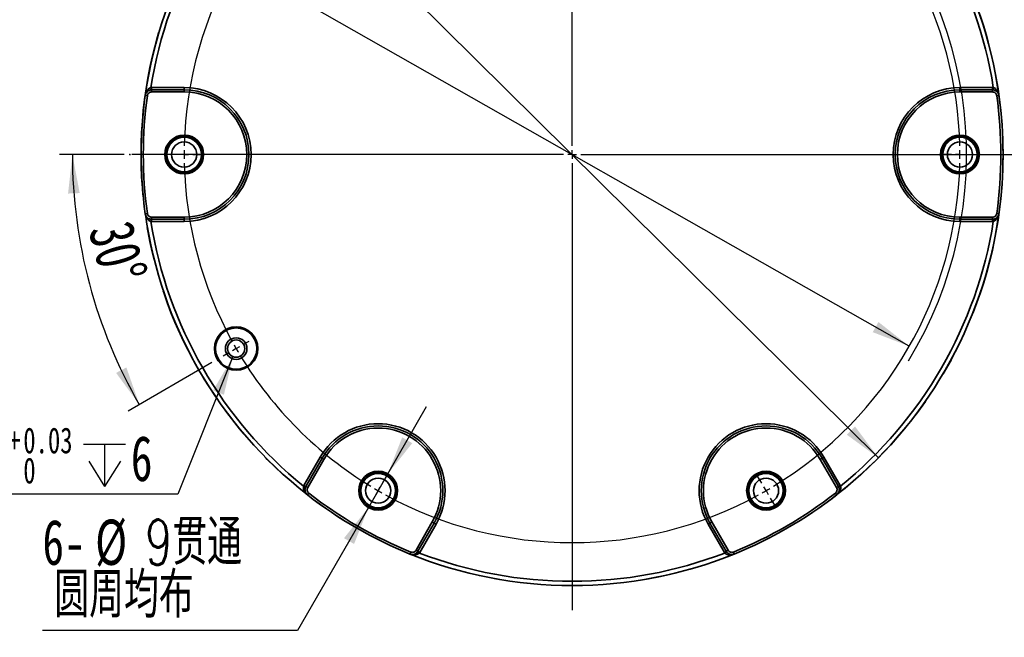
# Model space of a CAD drawing. Header units: millimetres. Extents: x 0 to 297, y 0 to 209.
# Tile 37 of 39: x 183 to 259, y 111 to 159. Entities that reach past the tile are written whole.
import ezdxf

# ---------------------------------------------------------------- set-up
doc = ezdxf.new("R2010")
doc.units = ezdxf.units.MM
doc.header["$PDSIZE"] = -1
doc.linetypes.add('CENTERX2', pattern=[20.32, 12.7, -2.54, 2.54, -2.54])
doc.layers.add('图层0', color=7, linetype='Continuous')
doc.styles.add('SLDTEXTSTYLE1', font='TXT', dxfattribs={"width": 0.7, "bigfont": 'bigfont'})
doc.styles.add('SLDTEXTSTYLE2', font='TXT', dxfattribs={"width": 0.7})
doc.dimstyles.new('SLDDIMSTYLE1', dxfattribs={"dimtxt": 3.5, "dimasz": 3, "dimexe": 0, "dimexo": 0.0625, "dimgap": 0.875, "dimtad": 0, "dimtih": 1, "dimtoh": 1, "dimlfac": 3, "dimrnd": 1e-09, "dimzin": 12, "dimdsep": 46, "dimtxsty": 'SLDTEXTSTYLE2', "dimsah": 1, "dimcen": 0, "dimadec": 0, "dimazin": 3, "dimtfac": 1, "dimtmove": 0, "dimatfit": 3, "dimfxl": 0, "dimfrac": 2, "dimtolj": 1, "dimtzin": 12, "dimarcsym": 0})
doc.dimstyles.new('SLDDIMSTYLE2', dxfattribs={"dimtxt": 3.5, "dimasz": 3, "dimexe": 0, "dimexo": 0.0625, "dimgap": 0.875, "dimtad": 2, "dimdec": 4, "dimlfac": 3, "dimzin": 12, "dimdsep": 46, "dimtxsty": 'SLDTEXTSTYLE2', "dimsah": 1, "dimcen": 0.09, "dimadec": 1, "dimazin": 3, "dimtfac": 1, "dimtdec": 1, "dimtofl": 0, "dimtmove": 0, "dimatfit": 3, "dimfxl": 0, "dimfrac": 2, "dimtolj": 1, "dimtzin": 12, "dimarcsym": 0})
doc.dimstyles.new('SLDDIMSTYLE3', dxfattribs={"dimtxt": 3.5, "dimasz": 3, "dimexe": 0, "dimexo": 0.0625, "dimgap": 0.875, "dimtad": 0, "dimtih": 1, "dimtoh": 1, "dimlfac": 3, "dimrnd": 1e-09, "dimzin": 12, "dimdsep": 46, "dimtxsty": 'SLDTEXTSTYLE2', "dimsah": 1, "dimcen": 0, "dimadec": 0, "dimazin": 3, "dimtfac": 1, "dimtmove": 0, "dimatfit": 3, "dimfxl": 0, "dimfrac": 2, "dimtolj": 1, "dimtzin": 12, "dimarcsym": 0})
doc.dimstyles.new('SLDDIMSTYLE5', dxfattribs={"dimtxt": 3.5, "dimasz": 3, "dimexe": 0, "dimexo": 0.0625, "dimgap": 0.875, "dimtad": 2, "dimlfac": 3, "dimrnd": 1e-09, "dimzin": 12, "dimdsep": 46, "dimtxsty": 'SLDTEXTSTYLE2', "dimsah": 1, "dimcen": 0.09, "dimadec": 0, "dimazin": 3, "dimtol": 1, "dimtp": 0.03, "dimtfac": 1, "dimtmove": 0, "dimatfit": 0, "dimfxl": 0, "dimfrac": 2, "dimtolj": 1, "dimarcsym": 0})
doc.dimstyles.new('SLDDIMSTYLE6', dxfattribs={"dimtxt": 3.5, "dimasz": 3, "dimexe": 0, "dimexo": 0.0625, "dimgap": 0.875, "dimtad": 0, "dimtih": 1, "dimtoh": 1, "dimlfac": 3, "dimrnd": 1e-09, "dimzin": 12, "dimdsep": 46, "dimtxsty": 'SLDTEXTSTYLE2', "dimblk1": 'NONE', "dimblk2": 'NONE', "dimsah": 1, "dimcen": 0, "dimadec": 0, "dimazin": 3, "dimtol": 1, "dimtp": 0.03, "dimtfac": 1, "dimtmove": 0, "dimatfit": 3, "dimldrblk": 'NONE', "dimfxl": 0, "dimfrac": 2, "dimtolj": 1, "dimarcsym": 0})
doc.dimstyles.new('SLDDIMSTYLE8', dxfattribs={"dimtxt": 3.5, "dimasz": 3, "dimexe": 0, "dimexo": 0.0625, "dimgap": 0.875, "dimtad": 0, "dimtih": 1, "dimtoh": 1, "dimlfac": 3, "dimrnd": 1e-09, "dimzin": 12, "dimdsep": 46, "dimtxsty": 'SLDTEXTSTYLE2', "dimsah": 1, "dimcen": 0, "dimadec": 0, "dimazin": 3, "dimtfac": 1, "dimtmove": 0, "dimatfit": 3, "dimfxl": 0, "dimfrac": 2, "dimtolj": 1, "dimtzin": 12, "dimarcsym": 0})

# ---------------------------------------------------------------- blocks, each defined once
blk = doc.blocks.new('_D_16')
at = {"layer": '图层0'}
for p, q in [((198.656, 175.038), (187.088, 175.038)), ((201.899, 171.83), (198.656, 175.038)), ((249.291, 124.942), (201.899, 171.83))]:
    blk.add_line(p, q, dxfattribs=at)
for points in [[(201.899, 171.83), (203.715, 169.4), (204.348, 170.04)], [(249.291, 124.942), (247.475, 127.372), (246.842, 126.732)]]:
    blk.add_solid(points, dxfattribs=at)
at = {"layer": '图层0', "char_height": 3.5, "attachment_point": 1, "style": 'SLDTEXTSTYLE2'}
for s, insert in [('%%c', (187.088, 179.55)), ('200', (190.958, 179.55))]:
    blk.add_mtext(s, dxfattribs=dict(at, insert=insert))
blk = doc.blocks.new('_D_17')
at = {"layer": '图层0'}
for p, q in [((190.94, 148.386), (185.947, 148.386)), ((197.738, 132.303), (191.259, 128.562))]:
    blk.add_line(p, q, dxfattribs=at)
blk.add_arc((225.595, 148.386), 38.648, 180, 210, dxfattribs=at)
for points in [[(186.947, 148.386), (186.613, 145.371), (187.513, 145.406)], [(192.125, 129.062), (191.125, 131.926), (190.328, 131.506)]]:
    blk.add_solid(points, dxfattribs=at)
at = {"layer": '图层0', "insert": (191.568, 143.486), "char_height": 3.5, "attachment_point": 1, "rotation": 285, "style": 'SLDTEXTSTYLE2'}
blk.add_mtext('30°', dxfattribs=at)
blk = doc.blocks.new('_D_18')
at = {"layer": '图层0'}
for p, q in [((194.428, 166.093), (174.713, 166.093)), ((199.511, 163.206), (194.428, 166.093)), ((251.679, 133.566), (199.511, 163.206))]:
    blk.add_line(p, q, dxfattribs=at)
blk.add_arc((225.595, 148.386), 30.512, 328.48786, 120.0181, dxfattribs=at)
for points in [[(199.511, 163.206), (201.897, 161.332), (202.342, 162.115)], [(251.679, 133.566), (249.293, 135.44), (248.848, 134.657)]]:
    blk.add_solid(points, dxfattribs=at)
at = {"layer": '图层0', "char_height": 3.5, "attachment_point": 1, "style": 'SLDTEXTSTYLE2'}
for s, insert in [('PCD', (174.713, 170.605)), ('%%c', (182.86, 170.605)), ('180', (186.73, 170.605))]:
    blk.add_mtext(s, dxfattribs=dict(at, insert=insert))
blk = doc.blocks.new('SW_SYMBOL_HOLE_DEPTH')
at = {"layer": '图层0', "color": 0}
for p, q in [((0, 875), (800, 875)), ((400, 875), (400, 75)), ((100, 555), (400, 75)), ((700, 555), (400, 75))]:
    blk.add_line(p, q, dxfattribs=at)
blk = doc.blocks.new('_D_20')
at = {"layer": '图层0'}
for p, q in [((261.834, 170.078), (258.834, 175.275)), ((252.325, 164.588), (262.7, 170.578)), ((261.834, 170.078), (262.501, 168.924)), ((252.992, 163.434), (263.367, 169.424)), ((262.501, 168.924), (272.425, 151.734))]:
    blk.add_line(p, q, dxfattribs=at)
for points in [[(261.834, 170.078), (260.724, 172.901), (259.944, 172.451)], [(262.501, 168.924), (263.611, 166.101), (264.39, 166.551)]]:
    blk.add_solid(points, dxfattribs=at)
at = {"layer": '图层0', "xscale": 0.004072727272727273, "yscale": 0.004072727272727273, "zscale": 0.004072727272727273, "rotation": 300.000000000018}
blk.add_blockref('SW_SYMBOL_HOLE_DEPTH', (269.822, 156.816), dxfattribs=at)
at = {"layer": '图层0', "attachment_point": 1, "rotation": 300, "style": 'SLDTEXTSTYLE2'}
for s, insert, char_height in [('4', (268.534, 167.496), 3.5), ('+', (271.125, 164.289), 2), ('0.03', (271.707, 163.281), 2), ('0', (269.692, 162.117), 2), ('6', (275.314, 155.754), 3.5)]:
    blk.add_mtext(s, dxfattribs=dict(at, insert=insert, char_height=char_height))
blk = doc.blocks.new('_D_21')
at = {"layer": '图层0'}
blk.add_line((195.097, 122.14), (174.044, 122.14), dxfattribs=at)
at = {"layer": '图层0', "xscale": 0.004072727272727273, "yscale": 0.004072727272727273, "zscale": 0.004072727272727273}
blk.add_blockref('SW_SYMBOL_HOLE_DEPTH', (187.807, 122.426), dxfattribs=at)
at = {"layer": '图层0', "attachment_point": 1, "style": 'SLDTEXTSTYLE2'}
for s, insert, char_height in [('0.03', (183.151, 127.291), 2), ('%%c', (174.044, 126.651), 3.5), ('4', (177.914, 126.651), 3.5), ('+', (181.987, 127.291), 2), ('6', (191.473, 126.651), 3.5), ('0', (183.151, 124.964), 2)]:
    blk.add_mtext(s, dxfattribs=dict(at, insert=insert, char_height=char_height))
blk = doc.blocks.new('_None')
blk = doc.blocks.new('_D_23')
at = {"layer": '图层0'}
for p, q in [((211.345, 123.704), (214.345, 128.9)), ((211.345, 123.704), (209.845, 121.106)), ((209.845, 121.106), (204.349, 111.587)), ((204.349, 111.587), (184.634, 111.587))]:
    blk.add_line(p, q, dxfattribs=at)
for points in [[(211.345, 123.704), (213.235, 126.077), (212.455, 126.527)], [(209.845, 121.106), (207.955, 118.733), (208.735, 118.283)]]:
    blk.add_solid(points, dxfattribs=at)
at = {"layer": '图层0', "char_height": 3.5, "attachment_point": 1}
for s, insert, style in [('%%c', (188.708, 120.172), 'SLDTEXTSTYLE2'), ('9贯通', (192.577, 120.172), 'SLDTEXTSTYLE1'), ('6-', (184.634, 120.172), 'SLDTEXTSTYLE2'), ('圆周均布', (185.55, 116.099), 'SLDTEXTSTYLE1')]:
    blk.add_mtext(s, dxfattribs=dict(at, insert=insert, style=style))
blk = doc.blocks.new('SW_CENTERMARKSYMBOL_0')
at = {"layer": '图层0', "color": 0}
for p, q in [((30.333, 0.577), (30.917, 1.588)), ((-0.333, 0.577), (-0.653, 1.131)), ((0, 0), (-0.167, 0.289)), ((0, 0), (0.167, -0.289)), ((15, -25.314), (15, 0.333)), ((30, 0), (29.833, -0.289)), ((30, 0), (30.167, 0.289)), ((0.333, -0.577), (0.653, -1.131)), ((29.667, -0.577), (29.083, -1.588)), ((41.558, -10.647), (41.847, -10.481)), ((40.403, -11.314), (40.115, -11.481)), ((40.981, -10.981), (40.692, -11.147)), ((40.981, -10.981), (41.269, -10.814)), ((15, -25.981), (15, -25.647)), ((14.333, -25.981), (-19.049, -25.981)), ((-15.667, -25.981), (-16.306, -25.981)), ((-15, -25.981), (-15.333, -25.981)), ((-15, -25.981), (-14.667, -25.981)), ((-14.333, -25.981), (-13.694, -25.981)), ((15, -25.981), (14.667, -25.981)), ((15, -25.981), (15, -26.314)), ((15, -25.981), (15.333, -25.981)), ((15, -26.647), (15, -61.209)), ((15.667, -25.981), (49.326, -25.981)), ((44.333, -25.981), (43.694, -25.981)), ((45, -25.981), (44.667, -25.981)), ((45, -25.981), (45.333, -25.981)), ((45.667, -25.981), (46.306, -25.981)), ((-10.981, -40.981), (-11.269, -41.147)), ((-10.981, -40.981), (-10.692, -40.814)), ((-10.403, -40.647), (-9.97, -40.397)), ((-11.558, -41.314), (-11.991, -41.564)), ((0.333, -51.384), (0.653, -50.831)), ((29.667, -51.384), (29.347, -50.831)), ((0, -51.962), (0.167, -51.673)), ((30, -51.962), (29.833, -51.673)), ((-0.333, -52.539), (-0.653, -53.092)), ((0, -51.962), (-0.167, -52.25)), ((30, -51.962), (30.167, -52.25)), ((30.333, -52.539), (30.653, -53.092))]:
    blk.add_line(p, q, dxfattribs=at)
for start, end in [(61.27324, 118.72676), (119.36338, 120), (60, 60.63662), (59.36338, 60), (121.27324, 178.72676), (120, 120.63662), (31.27324, 58.72676), (30, 30.63662), (29.36338, 30), (1.27324, 28.72676), (179.36338, 180), (0, 0.63662), (180, 180.63662), (181.27324, 208.72676), (301.27324, 358.72676), (359.36338, 0), (209.36338, 210), (210, 210.63662), (211.27324, 238.72676), (239.36338, 240), (240, 240.63662), (241.27324, 298.72676), (299.36338, 300), (300, 300.63662)]:
    blk.add_arc((15, -25.981), 30, start, end, dxfattribs=at)
blk = doc.blocks.new('SW_CENTERMARKSYMBOL_1')
at = {"layer": '图层0', "color": 0}
for p, q in [((0, 0.667), (0, 33.655)), ((-0.667, 0), (-33.655, 0)), ((0, 0), (-0.333, 0)), ((0, 0), (0, 0.333)), ((0, 0), (0, -0.333)), ((0, 0), (0.333, 0)), ((0.667, 0), (33.655, 0)), ((0, -0.667), (0, -33.655))]:
    blk.add_line(p, q, dxfattribs=at)

msp = doc.modelspace()

# ---------------------------------------------------------------- linework, layer by layer
at = {"color": 7, "linetype": 'Continuous', "lineweight": 35}
for p, q in [((192.660932, 153.171536), (192.65454, 153.1616)), ((193.01428, 153.555669), (193.02965, 153.389802)), ((193.075792, 153.391948), (193.075531, 153.391542)), ((193.075531, 153.224977), (193.075531, 153.391542)), ((193.075531, 153.391542), (195.594988, 153.391542)), ((195.594988, 153.224977), (193.075531, 153.224977)), ((193.075792, 153.558513), (193.075792, 153.391948)), ((193.075792, 153.558513), (195.594988, 153.558513)), ((195.594988, 153.391948), (193.075792, 153.391948)), ((195.594988, 153.558513), (195.594988, 153.391948)), ((195.594988, 153.391948), (195.594988, 153.391542)), ((195.594988, 153.391542), (195.594988, 153.224977)), ((255.594988, 153.558513), (255.594988, 153.391948)), ((255.594988, 153.558513), (258.114184, 153.558513)), ((255.594988, 153.391948), (255.594988, 153.391542)), ((258.114184, 153.391948), (255.594988, 153.391948)), ((255.594988, 153.224977), (255.594988, 153.391542)), ((255.594988, 153.391542), (258.114445, 153.391542)), ((258.114445, 153.224977), (255.594988, 153.224977)), ((258.114184, 153.558513), (258.114184, 153.391948)), ((258.114445, 153.391542), (258.114184, 153.391948)), ((258.114445, 153.224977), (258.114445, 153.391542)), ((258.175696, 153.555669), (258.160326, 153.389802)), ((192.74501, 152.936973), (192.579945, 152.959841)), ((258.444966, 152.936973), (258.610031, 152.959841)), ((192.74501, 143.834876), (192.579945, 143.812008)), ((193.01428, 143.21618), (193.02965, 143.382047)), ((193.075531, 143.380308), (193.075531, 143.546873)), ((193.075531, 143.546873), (195.594988, 143.546873)), ((195.594988, 143.380308), (193.075531, 143.380308)), ((193.075531, 143.380308), (193.075792, 143.379902)), ((193.075792, 143.379902), (195.594988, 143.379902)), ((193.075792, 143.213336), (193.075792, 143.379902)), ((195.594988, 143.213336), (193.075792, 143.213336)), ((195.594988, 143.380308), (195.594988, 143.546873)), ((195.594988, 143.379902), (195.594988, 143.380308)), ((195.594988, 143.213336), (195.594988, 143.379902)), ((255.594988, 143.380308), (255.594988, 143.546873)), ((255.594988, 143.546873), (258.114445, 143.546873)), ((258.114445, 143.380308), (255.594988, 143.380308)), ((255.594988, 143.379902), (255.594988, 143.380308)), ((255.594988, 143.379902), (258.114184, 143.379902)), ((255.594988, 143.213336), (255.594988, 143.379902)), ((258.114184, 143.213336), (255.594988, 143.213336)), ((258.114184, 143.379902), (258.114445, 143.380308)), ((258.114184, 143.213336), (258.114184, 143.379902)), ((258.114445, 143.380308), (258.114445, 143.546873)), ((258.175696, 143.21618), (258.160326, 143.382047)), ((258.610031, 143.812008), (258.444966, 143.834876)), ((258.529044, 143.600314), (258.535436, 143.61025)), ((204.855797, 122.809769), (206.115395, 124.991457)), ((206.259645, 124.908174), (205.000047, 122.726487)), ((205.000268, 122.726057), (206.259997, 124.907971)), ((206.115395, 124.991457), (206.259645, 124.908174)), ((206.259645, 124.908174), (206.259997, 124.907971)), ((206.259997, 124.907971), (206.404246, 124.824689)), ((244.92998, 124.907971), (244.78573, 124.824689)), ((244.930331, 124.908174), (244.92998, 124.907971)), ((244.92998, 124.907971), (246.189708, 122.726057)), ((245.074581, 124.991457), (244.930331, 124.908174)), ((246.189929, 122.726487), (244.930331, 124.908174)), ((245.074581, 124.991457), (246.334179, 122.809769)), ((206.404246, 124.824689), (205.144518, 122.642775)), ((246.045458, 122.642775), (244.78573, 124.824689)), ((204.827504, 122.755077), (204.978834, 122.685454)), ((204.855797, 122.809769), (205.000047, 122.726487)), ((205.000047, 122.726487), (205.000268, 122.726057)), ((205.144518, 122.642775), (205.000268, 122.726057)), ((246.189708, 122.726057), (246.045458, 122.642775)), ((246.189708, 122.726057), (246.189929, 122.726487)), ((246.334179, 122.809769), (246.189929, 122.726487)), ((246.362472, 122.755077), (246.211142, 122.685454)), ((204.983499, 122.257002), (204.988908, 122.246497)), ((205.228675, 122.212533), (205.126338, 122.081017)), ((245.961301, 122.212533), (246.063638, 122.081017)), ((213.526001, 117.803723), (214.78573, 119.985637)), ((214.92998, 119.902354), (213.670251, 117.72044)), ((213.670733, 117.720464), (214.930331, 119.902151)), ((215.074581, 119.818869), (213.814983, 117.637181)), ((214.92998, 119.902354), (214.78573, 119.985637)), ((214.930331, 119.902151), (214.92998, 119.902354)), ((215.074581, 119.818869), (214.930331, 119.902151)), ((236.115395, 119.818869), (236.259645, 119.902151)), ((237.374993, 117.637181), (236.115395, 119.818869)), ((236.259645, 119.902151), (236.259997, 119.902354)), ((236.259645, 119.902151), (237.519243, 117.720464)), ((236.259997, 119.902354), (236.404246, 119.985637)), ((237.519725, 117.72044), (236.259997, 119.902354)), ((236.404246, 119.985637), (237.663975, 117.803723)), ((213.111322, 117.661485), (213.048594, 117.5071)), ((213.670251, 117.72044), (213.526001, 117.803723)), ((213.781764, 117.585332), (213.645804, 117.681576)), ((213.670251, 117.72044), (213.670733, 117.720464)), ((213.814983, 117.637181), (213.670733, 117.720464)), ((237.374993, 117.637181), (237.519243, 117.720464)), ((237.408212, 117.585332), (237.544172, 117.681576)), ((237.519243, 117.720464), (237.519725, 117.72044)), ((237.663975, 117.803723), (237.519725, 117.72044)), ((237.917555, 117.47139), (237.929356, 117.470822)), ((238.078654, 117.661485), (238.141382, 117.5071))]:
    msp.add_line(p, q, dxfattribs=at)
at = {"color": 7, "linetype": 'Continuous'}
msp.add_line((191.394988, 148.385925), (191.43312, 148.385925), dxfattribs=at)
at = {"color": 7, "linetype": 'Continuous', "lineweight": 35, "flags": 128}
for points in [[(258.535436, 153.1616), (258.532548, 153.166091), (258.529043, 153.171536)], [(192.65454, 143.61025), (192.657428, 143.605759), (192.660933, 143.600314)], [(246.201068, 122.246497), (246.203513, 122.251245), (246.206477, 122.257002)], [(213.26062, 117.470822), (213.265954, 117.471078), (213.272421, 117.471391)]]:
    msp.add_lwpolyline(points, dxfattribs=at)
at = {"color": 7, "linetype": 'Continuous', "lineweight": 35}
for centre, radius in [((195.594988, 148.385925), 1.5), ((195.594988, 148.385925), 1.4), ((195.594988, 148.385925), 1.333333), ((195.594988, 148.385925), 0.9725), ((255.594988, 148.385925), 1.5), ((255.594988, 148.385925), 1.4), ((255.594988, 148.385925), 1.333333), ((255.594988, 148.385925), 0.9725), ((199.614226, 133.385925), 1.678307), ((199.614226, 133.385925), 1.668993), ((199.614226, 133.385925), 1.597546), ((199.614226, 133.385925), 0.833333), ((199.614226, 133.385925), 0.666667), ((210.594988, 122.405163), 1.5), ((210.594988, 122.405163), 1.4), ((210.594988, 122.405163), 1.333333), ((210.594988, 122.405163), 0.9725), ((240.594988, 122.405163), 1.5), ((240.594988, 122.405163), 1.4), ((240.594988, 122.405163), 1.333333), ((240.594988, 122.405163), 0.9725)]:
    msp.add_circle(centre, radius, dxfattribs=at)
for centre, radius, start, end in [((225.594988, 148.385925), 33.321595, 127.92064603, 172.07935397), ((225.594988, 148.385925), 33.321595, 7.92064603, 52.07935397), ((225.594988, 148.385925), 32.988313, 129.01624088, 170.98375912), ((225.594988, 148.385925), 32.988313, 9.01624088, 50.98375912), ((195.594988, 148.385925), 5.172588, 270, 90), ((195.594988, 148.385925), 5.006023, 270, 90), ((195.594988, 148.385925), 5.005617, 270, 90), ((195.594988, 148.385925), 4.839052, 270, 90), ((255.594988, 148.385925), 5.172588, 90, 270), ((255.594988, 148.385925), 5.006023, 90, 270), ((255.594988, 148.385925), 5.005617, 90, 270), ((255.594988, 148.385925), 4.839052, 90, 270), ((225.594988, 148.385925), 33.330373, 172.11242847, 187.88757153), ((225.594988, 148.385925), 33.163732, 172.11242847, 187.88757153), ((225.594988, 148.385925), 33.163732, 352.11242847, 7.88757153), ((225.594988, 148.385925), 33.330373, 352.11242847, 7.88757153), ((225.594988, 148.385925), 33.321595, 187.92064603, 232.07935397), ((225.594988, 148.385925), 32.988313, 189.01624088, 230.98375912), ((225.594988, 148.385925), 33.321595, 307.92064603, 352.07935397), ((225.594988, 148.385925), 32.988313, 309.01624088, 350.98375912), ((210.594988, 122.405163), 5.172588, 330, 150), ((210.594988, 122.405163), 5.006023, 330, 150), ((210.594988, 122.405163), 5.005617, 330, 150), ((210.594988, 122.405163), 4.839052, 330, 150), ((240.594988, 122.405163), 5.172588, 30, 210), ((240.594988, 122.405163), 5.006023, 30, 210), ((240.594988, 122.405163), 5.005617, 30, 210), ((240.594988, 122.405163), 4.839052, 30, 210), ((225.594988, 148.385925), 33.330373, 232.11242847, 247.88757153), ((225.594988, 148.385925), 33.163732, 232.11242847, 247.88757153), ((225.594988, 148.385925), 33.163732, 292.11242847, 307.88757153), ((225.594988, 148.385925), 33.330373, 292.11242847, 307.88757153), ((225.594988, 148.385925), 33.321646, 247.9167477, 270), ((225.594988, 148.385925), 32.988313, 249.01624088, 290.98375912), ((225.594988, 148.385925), 33.321646, 270, 292.0830718)]:
    msp.add_arc(centre, radius, start, end, dxfattribs=at)
for points, knots in [([(192.579945, 152.959841), (192.588207, 153.019573), (192.606869, 153.076417), (192.66405, 153.182143), (192.701665, 153.229097), (192.837208, 153.347205), (192.954924, 153.391573), (193.075531, 153.391542)], [0, 0, 0, 0, 0.25, 0.25, 0.5, 0.5, 1, 1, 1, 1]), ([(193.01428, 153.555669), (192.944712, 153.540981), (192.883986, 153.50614), (192.783345, 153.421478), (192.743143, 153.371913), (192.677085, 153.26653), (192.651547, 153.210899), (192.612543, 153.096704), (192.598919, 153.037057), (192.591285, 152.977689)], [0, 0, 0, 0, 0.25, 0.25, 0.5, 0.5, 0.75, 0.75, 1, 1, 1, 1]), ([(193.02965, 153.389802), (192.996021, 153.384869), (192.955087, 153.378864), (192.879724, 153.354767), (192.786965, 153.308747), (192.701279, 153.240381), (192.675231, 153.183708), (192.667938, 153.167842)], [0, 0, 0, 0, 0.190879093, 0.232340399, 0.471115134, 0.851932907, 1, 1, 1, 1]), ([(193.075531, 153.224977), (192.995094, 153.224977), (192.916594, 153.195353), (192.826206, 153.116559), (192.801121, 153.085239), (192.762981, 153.014723), (192.750529, 152.976811), (192.74501, 152.936973)], [0, 0, 0, 0, 0.5, 0.5, 0.75, 0.75, 1, 1, 1, 1]), ([(258.114445, 153.391542), (258.174748, 153.391558), (258.233621, 153.380867), (258.346187, 153.338724), (258.397862, 153.307894), (258.53342, 153.189826), (258.593508, 153.079302), (258.610031, 152.959841)], [0, 0, 0, 0, 0.25, 0.25, 0.5, 0.5, 1, 1, 1, 1]), ([(258.444966, 152.936973), (258.433928, 153.016647), (258.39385, 153.090361), (258.303454, 153.169127), (258.268994, 153.189701), (258.193927, 153.217833), (258.154663, 153.224977), (258.114445, 153.224977)], [0, 0, 0, 0, 0.5, 0.5, 0.75, 0.75, 1, 1, 1, 1]), ([(258.522038, 153.167842), (258.514745, 153.183709), (258.488697, 153.240381), (258.403011, 153.308747), (258.310252, 153.354767), (258.234889, 153.378864), (258.193955, 153.384869), (258.160326, 153.389802)], [0, 0, 0, 0, 0.1480670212, 0.5288848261, 0.7676595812, 0.8091208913, 1, 1, 1, 1]), ([(193.075531, 143.380308), (193.015228, 143.380292), (192.956355, 143.390982), (192.843789, 143.433125), (192.792114, 143.463956), (192.656556, 143.582023), (192.596468, 143.692548), (192.579945, 143.812008)], [0, 0, 0, 0, 0.25, 0.25, 0.5, 0.5, 1, 1, 1, 1]), ([(192.667938, 143.604007), (192.675231, 143.588141), (192.701279, 143.531468), (192.786965, 143.463103), (192.879724, 143.417083), (192.955087, 143.392986), (192.996021, 143.386981), (193.02965, 143.382047)], [0, 0, 0, 0, 0.148067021, 0.528884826, 0.767659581, 0.809120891, 1, 1, 1, 1]), ([(192.74501, 143.834876), (192.756048, 143.755202), (192.796126, 143.681489), (192.886522, 143.602722), (192.920982, 143.582149), (192.996049, 143.554017), (193.035313, 143.546873), (193.075531, 143.546873)], [0, 0, 0, 0, 0.5, 0.5, 0.75, 0.75, 1, 1, 1, 1]), ([(258.114445, 143.546873), (258.194882, 143.546873), (258.273382, 143.576496), (258.36377, 143.655291), (258.388855, 143.68661), (258.426995, 143.757127), (258.439447, 143.795039), (258.444966, 143.834876)], [0, 0, 0, 0, 0.5, 0.5, 0.75, 0.75, 1, 1, 1, 1]), ([(258.610031, 143.812008), (258.601769, 143.752277), (258.583107, 143.695433), (258.525926, 143.589707), (258.488312, 143.542752), (258.352768, 143.424645), (258.235052, 143.380276), (258.114445, 143.380308)], [0, 0, 0, 0, 0.25, 0.25, 0.5, 0.5, 1, 1, 1, 1]), ([(258.160326, 143.382047), (258.193955, 143.386981), (258.234889, 143.392986), (258.310252, 143.417083), (258.403011, 143.463103), (258.488697, 143.531468), (258.514745, 143.588141), (258.522038, 143.604007)], [0, 0, 0, 0, 0.190879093, 0.232340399, 0.471115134, 0.851932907, 1, 1, 1, 1]), ([(258.175696, 143.21618), (258.245264, 143.230869), (258.30599, 143.26571), (258.406631, 143.350372), (258.446833, 143.399937), (258.512891, 143.50532), (258.538429, 143.56095), (258.577433, 143.675146), (258.591057, 143.734792), (258.598691, 143.79416)], [0, 0, 0, 0, 0.25, 0.25, 0.5, 0.5, 0.75, 0.75, 1, 1, 1, 1]), ([(204.827504, 122.755077), (204.805441, 122.687485), (204.805251, 122.617473), (204.82825, 122.487985), (204.851073, 122.428386), (204.909308, 122.318487), (204.944717, 122.268555), (205.024111, 122.177679), (205.068955, 122.136057), (205.116552, 122.099762)], [0, 0, 0, 0, 0.25, 0.25, 0.5, 0.5, 0.75, 0.75, 1, 1, 1, 1]), ([(205.126338, 122.081017), (205.078741, 122.118038), (205.038843, 122.162622), (204.975872, 122.265005), (204.954016, 122.321057), (204.919504, 122.497495), (204.939937, 122.621625), (205.000268, 122.726057)], [0, 0, 0, 0, 0.25, 0.25, 0.5, 0.5, 1, 1, 1, 1]), ([(204.978834, 122.685454), (204.966292, 122.653863), (204.951026, 122.615411), (204.934213, 122.538096), (204.927688, 122.434755), (204.944051, 122.326366), (204.980107, 122.27547), (204.990201, 122.261222)], [0, 0, 0, 0, 0.190879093, 0.232340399, 0.471115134, 0.851932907, 1, 1, 1, 1]), ([(205.144518, 122.642775), (205.104299, 122.573114), (205.090704, 122.49032), (205.113747, 122.372644), (205.128329, 122.33526), (205.170328, 122.266972), (205.196934, 122.237232), (205.228675, 122.212533)], [0, 0, 0, 0, 0.5, 0.5, 0.75, 0.75, 1, 1, 1, 1]), ([(245.961301, 122.212533), (246.024782, 122.26193), (246.06858, 122.333495), (246.091596, 122.451164), (246.092183, 122.491294), (246.079013, 122.57037), (246.065567, 122.607945), (246.045458, 122.642775)], [0, 0, 0, 0, 0.5, 0.5, 0.75, 0.75, 1, 1, 1, 1]), ([(246.189708, 122.726057), (246.219873, 122.673842), (246.240052, 122.61751), (246.259838, 122.498954), (246.258975, 122.438787), (246.224505, 122.262357), (246.158832, 122.155057), (246.063638, 122.081017)], [0, 0, 0, 0, 0.25, 0.25, 0.5, 0.5, 1, 1, 1, 1]), ([(246.199775, 122.261222), (246.209869, 122.27547), (246.245925, 122.326366), (246.262288, 122.434755), (246.255763, 122.538096), (246.23895, 122.615411), (246.223684, 122.653863), (246.211142, 122.685454)], [0, 0, 0, 0, 0.148067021, 0.528884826, 0.767659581, 0.809120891, 1, 1, 1, 1]), ([(213.670251, 117.72044), (213.640113, 117.668209), (213.601418, 117.622568), (213.508639, 117.546154), (213.456101, 117.516818), (213.286073, 117.458455), (213.160312, 117.46168), (213.048594, 117.5071)], [0, 0, 0, 0, 0.25, 0.25, 0.5, 0.5, 1, 1, 1, 1]), ([(213.111322, 117.661485), (213.185841, 117.631207), (213.269718, 117.629059), (213.38313, 117.667962), (213.418177, 117.687518), (213.480074, 117.738461), (213.505892, 117.768893), (213.526001, 117.803723)], [0, 0, 0, 0, 0.5, 0.5, 0.75, 0.75, 1, 1, 1, 1]), ([(213.272725, 117.479304), (213.290112, 117.477687), (213.352216, 117.471909), (213.454266, 117.511933), (213.540499, 117.569254), (213.599049, 117.622472), (213.624717, 117.654919), (213.645804, 117.681576)], [0, 0, 0, 0, 0.148067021, 0.528884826, 0.767659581, 0.809120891, 1, 1, 1, 1]), ([(237.408212, 117.585332), (237.455716, 117.532429), (237.516253, 117.497259), (237.639893, 117.452432), (237.702918, 117.442398), (237.827212, 117.437882), (237.888158, 117.443581), (238.006557, 117.4669), (238.065024, 117.484925), (238.120255, 117.507998)], [0, 0, 0, 0, 0.25, 0.25, 0.5, 0.5, 0.75, 0.75, 1, 1, 1, 1]), ([(238.141382, 117.5071), (238.085522, 117.48439), (238.026962, 117.47213), (237.90681, 117.468787), (237.847339, 117.477885), (237.677284, 117.536215), (237.580001, 117.615976), (237.519725, 117.72044)], [0, 0, 0, 0, 0.25, 0.25, 0.5, 0.5, 1, 1, 1, 1]), ([(237.544172, 117.681576), (237.565259, 117.654919), (237.590927, 117.622472), (237.649477, 117.569254), (237.73571, 117.511933), (237.83776, 117.471909), (237.899864, 117.477687), (237.917251, 117.479304)], [0, 0, 0, 0, 0.190879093, 0.232340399, 0.471115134, 0.851932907, 1, 1, 1, 1]), ([(237.663975, 117.803723), (237.704193, 117.734062), (237.769098, 117.680892), (237.88253, 117.64201), (237.922196, 117.635946), (238.002335, 117.638174), (238.041394, 117.646346), (238.078654, 117.661485)], [0, 0, 0, 0, 0.5, 0.5, 0.75, 0.75, 1, 1, 1, 1])]:
    msp.add_open_spline(points, degree=3, knots=knots, dxfattribs=at)
for points in [[(193.01428, 153.555669), (193.034719, 153.557563), (193.055266, 153.558513), (193.075792, 153.558513)], [(193.075792, 153.391948), (193.060395, 153.391944), (193.044981, 153.391227), (193.02965, 153.389802)], [(258.114184, 153.558513), (258.13471, 153.558513), (258.155257, 153.557563), (258.175696, 153.555669)], [(258.160326, 153.389802), (258.144995, 153.391227), (258.129581, 153.391944), (258.114184, 153.391948)], [(193.075792, 143.213336), (193.055266, 143.213336), (193.034719, 143.214287), (193.01428, 143.21618)], [(193.02965, 143.382047), (193.044981, 143.380623), (193.060395, 143.379906), (193.075792, 143.379902)], [(258.114184, 143.379902), (258.129581, 143.379906), (258.144995, 143.380623), (258.160326, 143.382047)], [(258.175696, 143.21618), (258.155257, 143.214287), (258.13471, 143.213336), (258.114184, 143.213336)], [(204.827504, 122.755077), (204.836083, 122.773724), (204.845534, 122.791994), (204.855797, 122.809769)], [(205.000047, 122.726487), (204.992352, 122.71315), (204.985266, 122.699443), (204.978834, 122.685454)], [(246.211142, 122.685454), (246.20471, 122.699443), (246.197624, 122.71315), (246.189929, 122.726487)], [(246.334179, 122.809769), (246.344442, 122.791994), (246.353893, 122.773724), (246.362472, 122.755077)], [(213.645804, 117.681576), (213.654704, 117.694141), (213.663031, 117.707131), (213.670733, 117.720464)], [(213.814983, 117.637181), (213.80472, 117.619405), (213.793624, 117.602085), (213.781764, 117.585332)], [(237.408212, 117.585332), (237.396352, 117.602085), (237.385256, 117.619405), (237.374993, 117.637181)], [(237.519243, 117.720464), (237.526945, 117.707131), (237.535272, 117.694141), (237.544172, 117.681576)]]:
    msp.add_open_spline(points, degree=3, dxfattribs=at)
at = {"color": 8, "linetype": 'Continuous', "lineweight": 35}
for points, knots in [([(258.175696, 153.555669), (258.213056, 153.543714), (258.290366, 153.518977), (258.401813, 153.429927), (258.512064, 153.283247), (258.570127, 153.139588), (258.586034, 153.048076), (258.588077, 153.036319)], [0, 0, 0, 0, 0.152091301, 0.314717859, 0.578284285, 0.945820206, 1, 1, 1, 1]), ([(193.01428, 143.21618), (192.97692, 143.228135), (192.89961, 143.252873), (192.788164, 143.341923), (192.677912, 143.488602), (192.619849, 143.632261), (192.603942, 143.723774), (192.601899, 143.735531)], [0, 0, 0, 0, 0.152091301, 0.314717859, 0.578284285, 0.945820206, 1, 1, 1, 1]), ([(246.362472, 122.755077), (246.370799, 122.716744), (246.38803, 122.637423), (246.366634, 122.496382), (246.294732, 122.327562), (246.199351, 122.205448), (246.128052, 122.145917), (246.118892, 122.138269)], [0, 0, 0, 0, 0.152091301, 0.314717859, 0.578284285, 0.945820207, 1, 1, 1, 1]), ([(213.781764, 117.585332), (213.752731, 117.558954), (213.692652, 117.504371), (213.559809, 117.452381), (213.377656, 117.430239), (213.224212, 117.451785), (213.137007, 117.483766), (213.125803, 117.487874)], [0, 0, 0, 0, 0.152091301, 0.314717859, 0.578284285, 0.945820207, 1, 1, 1, 1])]:
    msp.add_open_spline(points, degree=3, knots=knots, dxfattribs=at)
at = {"color": 7, "linetype": 'Continuous'}
msp.add_point((191.394988, 148.385925), dxfattribs=at)
at = {"layer": '图层0'}
msp.add_line((199.365758, 132.767291), (195.097274, 122.139627), dxfattribs=at)
at = {"layer": '图层0', "linetype": 'CENTERX2'}
msp.add_circle((225.594988, 148.385925), 33.333333, dxfattribs=at)
at = {"layer": '图层0'}
msp.add_solid([(199.365758, 132.767291), (197.830076, 130.151152), (198.665232, 129.815721)], dxfattribs=at)

# ---------------------------------------------------------------- block references
for name, p in [('SW_CENTERMARKSYMBOL_1', (225.594988, 148.385925)), ('SW_CENTERMARKSYMBOL_0', (210.594988, 174.366687))]:
    msp.add_blockref(name, p, dxfattribs=at)

# ---------------------------------------------------------------- dimensions: what is measured, and where the dimension line sits
for p1, p2, text, dimstyle, picture, middle in [((199.510913, 163.205541), (251.679063, 133.566309), 'PCD <>', 'SLDDIMSTYLE3', '_D_18', (183.776753, 168.630172)), ((0.71257, 0.476153), (0, 0), '<>{\\fGDT;x}6', 'SLDDIMSTYLE6', '_D_21', (183.776753, 124.676433))]:
    dim = msp.add_diameter_dim_2p(p1=p1, p2=p2, text=text, dimstyle=dimstyle, dxfattribs=at)
    dim.commit()
    dim.dimension.update_dxf_attribs({"geometry": picture, "text_midpoint": middle, "dimtype": 163})
dim = msp.add_diameter_dim_2p(p1=(201.89896, 171.829674), p2=(249.291016, 124.942176), dimstyle='SLDDIMSTYLE1', dxfattribs=at)
dim.commit()
dim.dimension.update_dxf_attribs({"geometry": '_D_16', "text_midpoint": (192.078209, 177.57503), "dimtype": 163})
dim = msp.add_linear_dim(base=(262.500716, 168.923657), p1=(251.458923, 164.088275), p2=(252.12559, 162.933575), angle=300, text='<>{\\fGDT;x}6', dimstyle='SLDDIMSTYLE5', dxfattribs=at)
dim.commit()
dim.dimension.update_dxf_attribs({"geometry": '_D_20', "text_midpoint": (268.526172, 158.487262), "dimtype": 160})
dim = msp.add_angular_dim_2l(base=(188.263884, 138.383086), line1=((259.249916, 148.385925), (191.94006, 148.385925)), line2=((198.603863, 132.802592), (200.624589, 133.969258)), dimstyle='SLDDIMSTYLE2', dxfattribs=at)
dim.commit()
dim.dimension.update_dxf_attribs({"geometry": '_D_17', "text_midpoint": (188.263884, 138.383086), "dimtype": 162})
dim = msp.add_diameter_dim_2p(p1=(209.844988, 121.106125), p2=(211.344988, 123.704201), text='6-%%c9贯通\\P圆周均布', dimstyle='SLDDIMSTYLE8', override={"dimpost": '<>'}, dxfattribs=at)
dim.commit()
dim.dimension.update_dxf_attribs({"geometry": '_D_23', "text_midpoint": (193.697715, 115.873598), "dimtype": 163})

doc.saveas('drawing.dxf')
